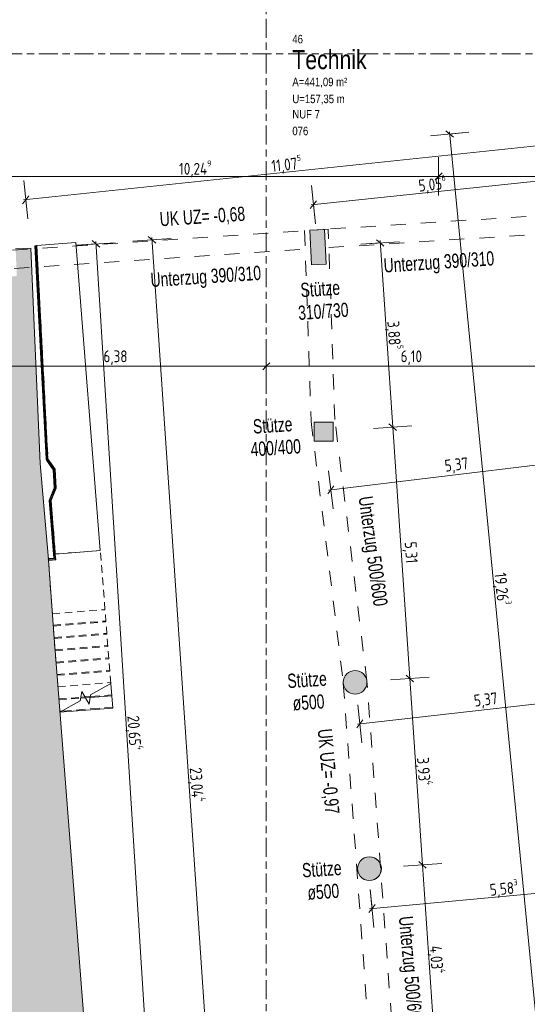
# Model space of a CAD drawing. Header units: metres. Extents: x -39 to 114, y -54 to 869.
# Tile 5 of 44: x -25 to -14, y -43 to -23. Entities that reach past the tile are written whole.
import ezdxf

# ---------------------------------------------------------------- set-up
doc = ezdxf.new("R2010")
doc.units = ezdxf.units.M
for name, pattern in [('_Rasterlinie_', [0.75, 0.4, -0.1, 0.15, -0.1]), ('_Verdeckte Linien_', [0.3, 0.2, -0.1]), ('Dash', [0.635, 0.3175, -0.3175]), ('Verdeckt klein', [0.24, 0.16, -0.08])]:
    doc.linetypes.add(name, pattern=pattern)
for name, color, linetype, lineweight in [('A_Bem', 7, 'Continuous', 5), ('A_Bem-100', 7, 'Continuous', 5), ('A_Detailelemente', 7, 'Continuous', 9), ('A_Geländer', 7, 'Continuous', 5), ('A_Linien', 5, 'Continuous', 9), ('A_Notizen', 50, 'Continuous', 5), ('A_Rampe', 24, 'Continuous', 5), ('A_Raster', 128, 'Continuous', 5), ('A_Raum-Txt', 16, 'Continuous', 5), ('A_Tragwerksstützen', 7, 'Continuous', 5), ('A_Treppe', 38, 'Continuous', 5), ('A_Wand', 244, 'Continuous', 5), ('A_Wand_Schraff', 1, 'Continuous', 5)]:
    doc.layers.add(name, color=color, linetype=linetype, lineweight=lineweight)
doc.styles.add('Arial', font='arial.ttf', dxfattribs={"width": 0.8, "height": 0.18})
doc.styles.add('Arial_3', font='arial.ttf', dxfattribs={"width": 0.7, "height": 0.3})
doc.styles.add('Arial_B_1', font='txt', dxfattribs={"width": 0.8, "height": 0.4})
doc.styles.add('ISOCPEUR', font='isocpeur.ttf', dxfattribs={"width": 0.8, "height": 0.25})
doc.dimstyles.new('BLB-Standard_2_5_Aussen_1', dxfattribs={"dimscale": 0.3048, "dimtxt": 0.248995, "dimasz": 0.492126, "dimexe": 1.32874, "dimexo": 0.0625, "dimgap": 0.032808, "dimtad": 1, "dimrnd": 0.001, "dimzin": 0, "dimdsep": 46, "dimtxsty": 'ISOCPEUR', "dimblk1": 'OBLIQUE', "dimblk2": 'OBLIQUE', "dimsah": 1, "dimcen": 0.09, "dimdle": 0.164042, "dimazin": 0, "dimtfac": 1, "dimtdec": 4, "dimtix": 1, "dimtmove": 0, "dimatfit": 3, "dimfxl": 1.32874, "dimfxlon": 1, "dimtvp": 1, "dimtolj": 1, "dimtzin": 0, "dimarcsym": 2})

# ---------------------------------------------------------------- blocks, each defined once
blk = doc.blocks.new('Geländer - Geländer-8425166-A-E-2- OK FFB')
at = {"layer": 'A_Geländer', "color": 250, "lineweight": 9}
for p, q in [((-24.854, -27.451), (-24.814, -27.449)), ((-24.854, -27.451), (-24.618, -31.943)), ((-24.844, -27.451), (-24.824, -27.45)), ((-24.844, -27.451), (-24.608, -31.942)), ((-24.824, -27.45), (-24.588, -31.941)), ((-24.618, -31.943), (-24.617, -31.956)), ((-24.617, -31.956), (-24.609, -31.969)), ((-24.609, -31.969), (-24.468, -32.169)), ((-24.608, -31.942), (-24.608, -31.953)), ((-24.608, -31.953), (-24.601, -31.963)), ((-24.601, -31.963), (-24.459, -32.166)), ((-24.588, -31.941), (-24.588, -31.946)), ((-24.588, -31.946), (-24.584, -31.952)), ((-24.584, -31.952), (-24.439, -32.159)), ((-24.468, -32.169), (-24.448, -32.549)), ((-24.459, -32.166), (-24.438, -32.55)), ((-24.439, -32.159), (-24.418, -32.554)), ((-24.448, -32.549), (-24.549, -32.797)), ((-24.438, -32.55), (-24.54, -32.801)), ((-24.418, -32.554), (-24.521, -32.809)), ((-24.549, -32.797), (-24.554, -32.809)), ((-24.554, -32.809), (-24.553, -32.82)), ((-24.553, -32.82), (-24.456, -34.033)), ((-24.54, -32.801), (-24.543, -32.81)), ((-24.543, -32.81), (-24.543, -32.819)), ((-24.543, -32.819), (-24.446, -34.042)), ((-24.521, -32.809), (-24.523, -32.813)), ((-24.523, -32.813), (-24.523, -32.818)), ((-24.523, -32.818), (-24.424, -34.06)), ((-24.456, -34.033), (-24.571, -34.043)), ((-24.446, -34.042), (-24.57, -34.053)), ((-24.568, -34.073), (-24.57, -34.053)), ((-24.424, -34.06), (-24.568, -34.073))]:
    blk.add_line(p, q, dxfattribs=at)
at = {"layer": 'A_Geländer', "color": 250, "linetype": '_Verdeckte Linien_', "lineweight": 9}
for p, q in [((-24.814, -27.449), (-24.578, -31.943)), ((-24.578, -31.943), (-24.429, -32.156)), ((-24.429, -32.156), (-24.408, -32.555)), ((-24.408, -32.555), (-24.513, -32.815)), ((-24.513, -32.815), (-24.413, -34.069)), ((-24.567, -34.083), (-24.571, -34.043)), ((-24.413, -34.069), (-24.567, -34.083))]:
    blk.add_line(p, q, dxfattribs=at)
blk = doc.blocks.new('DIMBLOCK32-A-E-2- OK FFB')
at = {"layer": 'A_Bem-100'}
for p, q in [((-26.598, -25.587), (-26.598, -26.397)), ((-26.598, -25.992), (-26.598, -25.587)), ((-16.349, -25.587), (-16.349, -26.397)), ((-16.349, -25.992), (-16.349, -25.587)), ((-26.598, -25.992), (-16.349, -25.992))]:
    blk.add_line(p, q, dxfattribs=at)
at = {"layer": 'A_Bem-100', "lineweight": 9}
for p, q in [((-26.598, -25.992), (-26.523, -25.917)), ((-16.349, -25.992), (-16.274, -25.917)), ((-26.598, -25.992), (-26.673, -26.067)), ((-16.349, -25.992), (-16.424, -26.067))]:
    blk.add_line(p, q, dxfattribs=at)
at = {"layer": 'A_Bem-100', "color": 0, "insert": (-21.817, -25.656), "char_height": 0.25, "width": 0.82462, "attachment_point": 1, "line_spacing_factor": 1.149209, "style": 'ISOCPEUR'}
blk.add_mtext('10,24\\A2\\H0.5x;\\S9^  ;\\H2x;', dxfattribs=at)
blk = doc.blocks.new('_Oblique')
at = {"color": 0, "linetype": 'ByBlock', "lineweight": -2}
blk.add_line((-0.5, -0.5), (0.5, 0.5), dxfattribs=at)
blk = doc.blocks.new('DIMBLOCK33-A-E-2- OK FFB')
at = {"layer": 'A_Bem-100'}
for p, q in [((-16.349, -25.587), (-16.349, -26.397)), ((-16.349, -25.992), (-16.349, -25.587)), ((-7.882, -25.587), (-7.882, -26.397)), ((-7.882, -25.992), (-7.882, -25.587)), ((-16.349, -25.992), (-7.882, -25.992))]:
    blk.add_line(p, q, dxfattribs=at)
at = {"layer": 'A_Bem-100', "lineweight": 9}
for p, q in [((-16.349, -25.992), (-16.274, -25.917)), ((-7.882, -25.992), (-7.807, -25.917)), ((-16.349, -25.992), (-16.424, -26.067)), ((-7.882, -25.992), (-7.957, -26.067))]:
    blk.add_line(p, q, dxfattribs=at)
at = {"layer": 'A_Bem-100', "color": 0, "insert": (-12.411, -25.656), "char_height": 0.25, "width": 0.7081, "attachment_point": 1, "line_spacing_factor": 1.149209, "style": 'ISOCPEUR'}
blk.add_mtext('8,46\\A2\\H0.5x;\\S6^  ;\\H2x;', dxfattribs=at)
blk = doc.blocks.new('DIMBLOCK130-A-E-2- OK FFB')
at = {"layer": 'A_Bem-100'}
for p, q in [((-26.359, -29.587), (-26.359, -30.397)), ((-26.359, -29.992), (-26.359, -29.587)), ((-19.979, -29.587), (-19.979, -30.397)), ((-19.979, -29.992), (-19.979, -29.587)), ((-26.359, -29.992), (-19.979, -29.992))]:
    blk.add_line(p, q, dxfattribs=at)
at = {"layer": 'A_Bem-100', "lineweight": 9}
for p, q in [((-26.359, -29.992), (-26.434, -30.067)), ((-26.359, -29.992), (-26.284, -29.917)), ((-19.979, -29.992), (-20.054, -30.067)), ((-19.979, -29.992), (-19.904, -29.917))]:
    blk.add_line(p, q, dxfattribs=at)
at = {"layer": 'A_Bem-100', "color": 0, "insert": (-23.409, -29.656), "char_height": 0.25, "width": 0.57664, "attachment_point": 1, "line_spacing_factor": 1.149209, "style": 'ISOCPEUR'}
blk.add_mtext('6,38', dxfattribs=at)
blk = doc.blocks.new('DIMBLOCK131-A-E-2- OK FFB')
at = {"layer": 'A_Bem-100'}
for p, q in [((-19.979, -29.587), (-19.979, -30.397)), ((-19.979, -29.992), (-19.979, -29.587)), ((-13.879, -29.587), (-13.879, -30.397)), ((-13.879, -29.992), (-13.879, -29.587)), ((-19.979, -29.992), (-13.879, -29.992))]:
    blk.add_line(p, q, dxfattribs=at)
at = {"layer": 'A_Bem-100', "lineweight": 9}
for p, q in [((-19.979, -29.992), (-20.054, -30.067)), ((-19.979, -29.992), (-19.904, -29.917)), ((-13.879, -29.992), (-13.954, -30.067)), ((-13.879, -29.992), (-13.804, -29.917))]:
    blk.add_line(p, q, dxfattribs=at)
at = {"layer": 'A_Bem-100', "color": 0, "insert": (-17.149, -29.656), "char_height": 0.25, "width": 0.52883, "attachment_point": 1, "line_spacing_factor": 1.149209, "style": 'ISOCPEUR'}
blk.add_mtext('6,10', dxfattribs=at)
blk = doc.blocks.new('DIMBLOCK224-A-E-2- OK FFB')
at = {"layer": 'A_Bem-100'}
for p, q in [((-15.711, -25.06), (-16.517, -25.139)), ((-16.119, -25.05), (-14.242, -44.272)), ((-16.114, -25.099), (-15.711, -25.06)), ((-13.839, -44.232), (-14.645, -44.311)), ((-14.242, -44.272), (-13.839, -44.232))]:
    blk.add_line(p, q, dxfattribs=at)
at = {"layer": 'A_Bem-100', "lineweight": 9}
for p, q in [((-16.114, -25.099), (-16.196, -25.032)), ((-16.114, -25.099), (-16.032, -25.167)), ((-14.242, -44.272), (-14.324, -44.204)), ((-14.242, -44.272), (-14.16, -44.339))]:
    blk.add_line(p, q, dxfattribs=at)
at = {"layer": 'A_Bem-100', "color": 0, "insert": (-14.875, -34.321), "char_height": 0.25, "width": 0.80072, "attachment_point": 1, "rotation": 275.578, "line_spacing_factor": 1.149209, "style": 'ISOCPEUR'}
blk.add_mtext('19,26\\A2\\H0.5x;\\S3^  ;\\H2x;', dxfattribs=at)
blk = doc.blocks.new('DIMBLOCK229-A-E-2- OK FFB')
at = {"layer": 'A_Bem-100'}
for p, q in [((-17.984, -27.422), (-17.176, -27.367)), ((-17.583, -27.345), (-17.316, -31.271)), ((-17.58, -27.394), (-17.984, -27.422)), ((-17.72, -31.298), (-16.912, -31.243)), ((-17.316, -31.271), (-17.72, -31.298))]:
    blk.add_line(p, q, dxfattribs=at)
at = {"layer": 'A_Bem-100', "lineweight": 9}
for p, q in [((-17.58, -27.394), (-17.66, -27.325)), ((-17.58, -27.394), (-17.5, -27.464)), ((-17.316, -31.271), (-17.396, -31.201)), ((-17.316, -31.271), (-17.236, -31.341))]:
    blk.add_line(p, q, dxfattribs=at)
at = {"layer": 'A_Bem-100', "color": 0, "insert": (-17.131, -29.025), "char_height": 0.25, "width": 0.68419, "attachment_point": 1, "rotation": 273.8938, "line_spacing_factor": 1.149209, "style": 'ISOCPEUR'}
blk.add_mtext('3,88\\A2\\H0.5x;\\S5^  ;\\H2x;', dxfattribs=at)
blk = doc.blocks.new('DIMBLOCK230-A-E-2- OK FFB')
at = {"layer": 'A_Bem-100'}
for p, q in [((-17.72, -31.298), (-16.912, -31.243)), ((-17.316, -31.271), (-17.72, -31.298)), ((-17.316, -31.271), (-16.955, -36.569)), ((-17.359, -36.596), (-16.551, -36.541)), ((-16.955, -36.569), (-17.359, -36.596))]:
    blk.add_line(p, q, dxfattribs=at)
at = {"layer": 'A_Bem-100', "lineweight": 9}
for p, q in [((-17.316, -31.271), (-17.396, -31.201)), ((-17.316, -31.271), (-17.236, -31.341)), ((-16.955, -36.569), (-17.035, -36.499)), ((-16.955, -36.569), (-16.875, -36.639))]:
    blk.add_line(p, q, dxfattribs=at)
at = {"layer": 'A_Bem-100', "color": 0, "insert": (-16.815, -33.677), "char_height": 0.25, "width": 0.52883, "attachment_point": 1, "rotation": 273.8938, "line_spacing_factor": 1.149209, "style": 'ISOCPEUR'}
blk.add_mtext('5,31', dxfattribs=at)
blk = doc.blocks.new('DIMBLOCK231-A-E-2- OK FFB')
at = {"layer": 'A_Bem-100', "lineweight": 9}
for p, q in [((-16.955, -36.569), (-17.035, -36.499)), ((-16.955, -36.569), (-16.875, -36.639)), ((-16.688, -40.494), (-16.768, -40.424)), ((-16.688, -40.494), (-16.608, -40.564))]:
    blk.add_line(p, q, dxfattribs=at)
at = {"layer": 'A_Bem-100'}
for p, q in [((-17.359, -36.596), (-16.551, -36.541)), ((-16.955, -36.569), (-17.359, -36.596)), ((-16.955, -36.569), (-16.688, -40.494)), ((-17.092, -40.522), (-16.284, -40.467)), ((-16.688, -40.494), (-17.092, -40.522))]:
    blk.add_line(p, q, dxfattribs=at)
at = {"layer": 'A_Bem-100', "color": 0, "insert": (-16.506, -38.217), "char_height": 0.25, "width": 0.70212, "attachment_point": 1, "rotation": 273.8938, "line_spacing_factor": 1.149209, "style": 'ISOCPEUR'}
blk.add_mtext('3,93\\A2\\H0.5x;\\S4^  ;\\H2x;', dxfattribs=at)
blk = doc.blocks.new('DIMBLOCK232-A-E-2- OK FFB')
at = {"layer": 'A_Bem-100', "lineweight": 9}
for p, q in [((-16.688, -40.494), (-16.768, -40.424)), ((-16.688, -40.494), (-16.608, -40.564)), ((-16.414, -44.519), (-16.494, -44.45)), ((-16.414, -44.519), (-16.334, -44.589))]:
    blk.add_line(p, q, dxfattribs=at)
at = {"layer": 'A_Bem-100'}
for p, q in [((-17.092, -40.522), (-16.284, -40.467)), ((-16.688, -40.494), (-17.092, -40.522)), ((-16.688, -40.494), (-16.414, -44.519)), ((-16.818, -44.547), (-16.01, -44.492)), ((-16.414, -44.519), (-16.818, -44.547))]:
    blk.add_line(p, q, dxfattribs=at)
at = {"layer": 'A_Bem-100', "color": 0, "insert": (-16.236, -42.182), "char_height": 0.25, "width": 0.72602, "attachment_point": 1, "rotation": 273.8938, "line_spacing_factor": 1.149209, "style": 'ISOCPEUR'}
blk.add_mtext('4,03\\A2\\H0.5x;\\S4^  ;\\H2x;', dxfattribs=at)
blk = doc.blocks.new('DIMBLOCK248-A-E-2- OK FFB')
at = {"layer": 'A_Bem-100', "lineweight": 9}
for p, q in [((-23.569, -27.414), (-23.649, -27.344)), ((-23.569, -27.414), (-23.489, -27.485)), ((-22.269, -48.027), (-22.348, -47.957)), ((-22.269, -48.027), (-22.189, -48.097))]:
    blk.add_line(p, q, dxfattribs=at)
at = {"layer": 'A_Bem-100'}
for p, q in [((-22.269, -48.027), (-23.572, -27.365)), ((-23.973, -27.44), (-23.165, -27.389)), ((-23.569, -27.414), (-23.973, -27.44)), ((-22.673, -48.053), (-21.865, -48.002)), ((-22.269, -48.027), (-22.673, -48.053))]:
    blk.add_line(p, q, dxfattribs=at)
at = {"layer": 'A_Bem-100', "color": 0, "insert": (-22.606, -37.339), "char_height": 0.25, "width": 0.86645, "attachment_point": 1, "rotation": 273.6093, "line_spacing_factor": 1.149209, "style": 'ISOCPEUR'}
blk.add_mtext('20,65\\A2\\H0.5x;\\S4^  ;\\H2x;', dxfattribs=at)
blk = doc.blocks.new('DIMBLOCK255-A-E-2- OK FFB')
at = {"layer": 'A_Bem-100'}
for p, q in [((-12.155, -41.304), (-12.229, -40.498)), ((-17.802, -41.416), (-12.142, -40.897)), ((-17.789, -41.008), (-17.715, -41.815)), ((-17.752, -41.411), (-17.789, -41.008)), ((-12.192, -40.901), (-12.155, -41.304))]:
    blk.add_line(p, q, dxfattribs=at)
at = {"layer": 'A_Bem-100', "lineweight": 9}
for p, q in [((-12.192, -40.901), (-12.124, -40.82)), ((-12.192, -40.901), (-12.259, -40.983)), ((-17.752, -41.411), (-17.82, -41.493)), ((-17.752, -41.411), (-17.684, -41.33))]:
    blk.add_line(p, q, dxfattribs=at)
at = {"layer": 'A_Bem-100', "color": 0, "insert": (-15.286, -40.847), "char_height": 0.25, "width": 0.68419, "attachment_point": 1, "rotation": 5.2431, "line_spacing_factor": 1.149209, "style": 'ISOCPEUR'}
blk.add_mtext('5,58\\A2\\H0.5x;\\S3^  ;\\H2x;', dxfattribs=at)
blk = doc.blocks.new('DIMBLOCK256-A-E-2- OK FFB')
at = {"layer": 'A_Bem-100'}
for p, q in [((-12.718, -36.515), (-12.627, -37.32)), ((-12.673, -36.918), (-12.718, -36.515)), ((-18.058, -37.527), (-12.623, -36.912)), ((-18.054, -37.119), (-17.963, -37.924)), ((-18.009, -37.522), (-18.054, -37.119))]:
    blk.add_line(p, q, dxfattribs=at)
at = {"layer": 'A_Bem-100', "lineweight": 9}
for p, q in [((-12.673, -36.918), (-12.607, -36.835)), ((-12.673, -36.918), (-12.739, -37.001)), ((-18.009, -37.522), (-18.075, -37.605)), ((-18.009, -37.522), (-17.943, -37.439))]:
    blk.add_line(p, q, dxfattribs=at)
at = {"layer": 'A_Bem-100', "color": 0, "insert": (-15.617, -36.912), "char_height": 0.25, "width": 0.57664, "attachment_point": 1, "rotation": 6.4582, "line_spacing_factor": 1.149209, "style": 'ISOCPEUR'}
blk.add_mtext('5,37', dxfattribs=at)
blk = doc.blocks.new('DIMBLOCK257-A-E-2- OK FFB')
at = {"layer": 'A_Bem-100'}
for p, q in [((-13.339, -31.546), (-13.241, -32.35)), ((-13.29, -31.948), (-13.339, -31.546)), ((-18.671, -32.6), (-13.24, -31.942)), ((-18.67, -32.192), (-18.572, -32.996)), ((-18.621, -32.594), (-18.67, -32.192))]:
    blk.add_line(p, q, dxfattribs=at)
at = {"layer": 'A_Bem-100', "lineweight": 9}
for p, q in [((-13.29, -31.948), (-13.224, -31.864)), ((-13.29, -31.948), (-13.355, -32.031)), ((-18.621, -32.594), (-18.555, -32.51)), ((-18.621, -32.594), (-18.686, -32.677))]:
    blk.add_line(p, q, dxfattribs=at)
at = {"layer": 'A_Bem-100', "color": 0, "insert": (-16.234, -31.965), "char_height": 0.25, "width": 0.57664, "attachment_point": 1, "rotation": 6.9093, "line_spacing_factor": 1.149209, "style": 'ISOCPEUR'}
blk.add_mtext('5,37', dxfattribs=at)
blk = doc.blocks.new('DIMBLOCK258-A-E-2- OK FFB')
at = {"layer": 'A_Bem-100'}
for p, q in [((-13.999, -25.653), (-13.914, -26.459)), ((-13.956, -26.056), (-13.999, -25.653)), ((-19.035, -26.591), (-13.907, -26.051)), ((-18.943, -26.988), (-19.027, -26.182)), ((-18.985, -26.585), (-18.943, -26.988))]:
    blk.add_line(p, q, dxfattribs=at)
at = {"layer": 'A_Bem-100', "lineweight": 9}
for p, q in [((-13.956, -26.056), (-14.023, -26.138)), ((-13.956, -26.056), (-13.89, -25.973)), ((-18.985, -26.585), (-18.918, -26.503)), ((-18.985, -26.585), (-19.052, -26.668))]:
    blk.add_line(p, q, dxfattribs=at)
at = {"layer": 'A_Bem-100', "color": 0, "insert": (-16.789, -26.016), "char_height": 0.25, "width": 0.68419, "attachment_point": 1, "rotation": 6.0105, "line_spacing_factor": 1.149209, "style": 'ISOCPEUR'}
blk.add_mtext('5,05\\A2\\H0.5x;\\S6^  ;\\H2x;', dxfattribs=at)
blk = doc.blocks.new('DIMBLOCK259-A-E-2- OK FFB')
at = {"layer": 'A_Bem-100'}
for p, q in [((-14.076, -24.921), (-13.991, -25.726)), ((-14.033, -25.324), (-14.076, -24.921)), ((-25.097, -26.488), (-13.984, -25.318)), ((-25.005, -26.886), (-25.09, -26.08)), ((-25.047, -26.483), (-25.005, -26.886))]:
    blk.add_line(p, q, dxfattribs=at)
at = {"layer": 'A_Bem-100', "lineweight": 9}
for p, q in [((-14.033, -25.324), (-13.967, -25.241)), ((-14.033, -25.324), (-14.1, -25.406)), ((-25.047, -26.483), (-25.114, -26.566)), ((-25.047, -26.483), (-24.98, -26.401))]:
    blk.add_line(p, q, dxfattribs=at)
at = {"layer": 'A_Bem-100', "color": 0, "insert": (-19.888, -25.601), "char_height": 0.25, "width": 0.75291, "attachment_point": 1, "rotation": 6.0105, "line_spacing_factor": 1.149209, "style": 'ISOCPEUR'}
blk.add_mtext('11,07\\A2\\H0.5x;\\S5^  ;\\H2x;', dxfattribs=at)
blk = doc.blocks.new('DIMBLOCK260-A-E-2- OK FFB')
at = {"layer": 'A_Bem-100'}
for p, q in [((-22.79, -27.355), (-21.982, -27.3)), ((-22.386, -27.327), (-22.79, -27.355)), ((-22.389, -27.277), (-20.818, -50.368)), ((-20.417, -50.29), (-21.225, -50.345)), ((-20.821, -50.318), (-20.417, -50.29))]:
    blk.add_line(p, q, dxfattribs=at)
at = {"layer": 'A_Bem-100', "lineweight": 9}
for p, q in [((-22.386, -27.327), (-22.466, -27.257)), ((-22.386, -27.327), (-22.306, -27.397)), ((-20.821, -50.318), (-20.901, -50.248)), ((-20.821, -50.318), (-20.741, -50.388))]:
    blk.add_line(p, q, dxfattribs=at)
at = {"layer": 'A_Bem-100', "color": 0, "insert": (-21.293, -38.43), "char_height": 0.25, "width": 0.89035, "attachment_point": 1, "rotation": 273.8938, "line_spacing_factor": 1.149209, "style": 'ISOCPEUR'}
blk.add_mtext('23,04\\A2\\H0.5x;\\S4^  ;\\H2x;', dxfattribs=at)

msp = doc.modelspace()

# ---------------------------------------------------------------- hatches: boundary and pattern name
at = {"layer": 'A_Detailelemente'}
msp.add_hatch(color=254, dxfattribs=at).paths.add_polyline_path([(-36.9276, -48.6311), (-23.8793, -47.808), (-24.1034, -44.2569), (-24.7667, -35.7367), (-24.9113, -33.7662), (-25.0605, -32.0609), (-25.2344, -28.0914), (-26.7341, -28.1687), (-26.7341, -26.7401), (-36.9276, -26.7401), (-36.9276, -42.7311)], flags=0)
at = {"layer": 'A_Tragwerksstützen'}
for points in [[(-19.0276, -27.8557), (-18.7179, -27.8407), (-18.7533, -27.1116), (-19.0629, -27.1266)], [(-18.5692, -31.5698), (-18.5692, -31.1698), (-18.9692, -31.1698), (-18.9692, -31.5698)], [(-18.1077, -36.8972), (-18.052, -36.891), (-17.9992, -36.8725), (-17.9518, -36.8427), (-17.9122, -36.8031), (-17.8824, -36.7557), (-17.8639, -36.7029), (-17.8577, -36.6472), (-17.8639, -36.5916), (-17.8824, -36.5388), (-17.9122, -36.4914), (-17.9518, -36.4518), (-17.9992, -36.422), (-18.052, -36.4035), (-18.1077, -36.3972), (-18.1633, -36.4035), (-18.2161, -36.422), (-18.2635, -36.4518), (-18.3031, -36.4914), (-18.3329, -36.5388), (-18.3514, -36.5916), (-18.3577, -36.6472), (-18.3514, -36.7029), (-18.3329, -36.7557), (-18.3031, -36.8031), (-18.2635, -36.8427), (-18.2161, -36.8725), (-18.1633, -36.891)], [(-17.8071, -40.8219), (-17.7514, -40.8156), (-17.6986, -40.7971), (-17.6512, -40.7673), (-17.6116, -40.7277), (-17.5818, -40.6803), (-17.5633, -40.6275), (-17.557, -40.5719), (-17.5633, -40.5162), (-17.5818, -40.4634), (-17.6116, -40.416), (-17.6512, -40.3764), (-17.6986, -40.3466), (-17.7514, -40.3281), (-17.8071, -40.3219), (-17.8627, -40.3281), (-17.9155, -40.3466), (-17.9629, -40.3764), (-18.0025, -40.416), (-18.0323, -40.4634), (-18.0508, -40.5162), (-18.0571, -40.5719), (-18.0508, -40.6275), (-18.0323, -40.6803), (-18.0025, -40.7277), (-17.9629, -40.7673), (-17.9155, -40.7971), (-17.8627, -40.8156)]]:
    msp.add_hatch(color=8, dxfattribs=at).paths.add_polyline_path(points, flags=0)
at = {"layer": 'A_Wand_Schraff', "lineweight": 9}
for points in [[(-25.0605, -32.0609), (-24.7411, -32.0399), (-24.94, -27.5009), (-25.2597, -27.5149), (-25.0907, -31.3701)], [(-24.9113, -33.7662), (-24.5923, -33.7405), (-24.7411, -32.0399), (-25.0605, -32.0609)], [(-24.7667, -35.7367), (-24.4476, -35.7126), (-24.5923, -33.7405), (-24.9113, -33.7662)], [(-24.1034, -44.2569), (-23.7841, -44.2344), (-24.4476, -35.7126), (-24.7667, -35.7367), (-24.2222, -42.7311)]]:
    msp.add_hatch(color=253, dxfattribs=at).paths.add_polyline_path(points, flags=0)

# ---------------------------------------------------------------- linework, layer by layer
at = {"layer": 'A_Linien', "color": 10, "linetype": 'Dash', "lineweight": 18}
for p, q in [((-13.8705, -26.7954), (-18.6728, -27.1016)), ((-18.6729, -27.1013), (-26.587, -27.6303)), ((-19.172, -27.1334), (-19.034, -31.151)), ((-18.535, -31.1119), (-18.6729, -27.1013)), ((-18.6594, -27.4915), (-13.8457, -27.1846)), ((-26.5609, -28.0195), (-19.1586, -27.5246)), ((-19.034, -31.151), (-18.3565, -36.6716)), ((-17.8588, -36.6229), (-18.535, -31.1119)), ((-18.3565, -36.6716), (-17.7772, -44.6173)), ((-16.8792, -50.0568), (-17.8588, -36.6229))]:
    msp.add_line(p, q, dxfattribs=at)
at = {"layer": 'A_Rampe', "color": 250, "lineweight": 9}
for p, q in [((-24.8137, -27.4491), (-23.9909, -27.3838)), ((-24.8137, -27.4491), (-24.5782, -31.9429)), ((-23.9909, -27.3838), (-23.4761, -33.8698)), ((-24.5782, -31.9429), (-24.429, -32.1559)), ((-24.429, -32.1559), (-24.4081, -32.5554)), ((-24.4081, -32.5554), (-24.513, -32.815)), ((-24.513, -32.815), (-24.4233, -33.945)), ((-24.4233, -33.945), (-23.4761, -33.8698))]:
    msp.add_line(p, q, dxfattribs=at)
at = {"layer": 'A_Raster', "linetype": '_Rasterlinie_', "lineweight": 9}
for p, q in [((-19.9786, -53.073), (-19.9786, 37.0621)), ((31.1297, -23.4099), (-37.7073, -23.4099))]:
    msp.add_line(p, q, dxfattribs=at)
at = {"layer": 'A_Tragwerksstützen', "color": 250, "lineweight": 9}
for p, q in [((-18.7533, -27.1116), (-19.0629, -27.1266)), ((-19.0629, -27.1266), (-19.0276, -27.8557)), ((-18.7179, -27.8407), (-18.7533, -27.1116)), ((-19.0276, -27.8557), (-18.7179, -27.8407)), ((-18.5692, -31.1698), (-18.9692, -31.1698)), ((-18.9692, -31.1698), (-18.9692, -31.5698)), ((-18.5692, -31.5698), (-18.5692, -31.1698)), ((-18.9692, -31.5698), (-18.5692, -31.5698)), ((-17.8037, -40.3219), (-17.8071, -40.3219)), ((-17.8071, -40.8219), (-17.8037, -40.8219))]:
    msp.add_line(p, q, dxfattribs=at)
at = {"layer": 'A_Tragwerksstützen', "color": 250, "lineweight": 9, "flags": 128}
for points in [[(-17.8071, -40.3219), (-17.8627, -40.3281), (-17.9155, -40.3466), (-17.9629, -40.3764), (-18.0025, -40.416), (-18.0323, -40.4634), (-18.0508, -40.5162), (-18.0571, -40.5719), (-18.0508, -40.6275), (-18.0323, -40.6803), (-18.0025, -40.7277), (-17.9629, -40.7673), (-17.9155, -40.7971), (-17.8627, -40.8156), (-17.8071, -40.8219)], [(-17.8071, -40.8219), (-17.7514, -40.8156), (-17.6986, -40.7971), (-17.6512, -40.7673), (-17.6116, -40.7277), (-17.5818, -40.6803), (-17.5633, -40.6275), (-17.557, -40.5719), (-17.5633, -40.5162), (-17.5818, -40.4634), (-17.6116, -40.416), (-17.6512, -40.3764), (-17.6986, -40.3466), (-17.7514, -40.3281), (-17.8071, -40.3219)]]:
    msp.add_lwpolyline(points, dxfattribs=at)
at = {"layer": 'A_Tragwerksstützen', "color": 250, "lineweight": 9}
for start, end in [(0, 180), (180, 0)]:
    msp.add_arc((-18.1077, -36.6472), 0.25, start, end, dxfattribs=at)
msp.add_ellipse((-17.8037, -40.5719), major_axis=(0, 0.25), ratio=0.9999828, start_param=3.1415927, end_param=6.2831853, dxfattribs=at)
at = {"layer": 'A_Treppe', "color": 250, "linetype": 'Verdeckt klein', "lineweight": 9}
for p, q in [((-23.4761, -33.8698), (-24.4233, -33.945)), ((-24.4233, -33.945), (-24.4134, -34.0693)), ((-23.3771, -35.1173), (-23.4761, -33.8698)), ((-24.4134, -34.0693), (-24.5672, -34.0828)), ((-24.5672, -34.0828), (-24.485, -35.2036)), ((-24.485, -35.2036), (-23.3771, -35.1173)), ((-24.4476, -35.7126), (-24.485, -35.2036)), ((-23.2537, -36.6721), (-23.3771, -35.1173)), ((-24.4674, -35.443), (-23.3581, -35.3566)), ((-24.466, -35.4629), (-23.3565, -35.3765)), ((-24.4484, -35.7023), (-23.3375, -35.6158)), ((-24.4469, -35.7222), (-23.336, -35.6357)), ((-24.3652, -36.7713), (-24.4476, -35.7126)), ((-24.4283, -35.9615), (-23.317, -35.875)), ((-24.4267, -35.9814), (-23.3154, -35.8949)), ((-24.4081, -36.2207), (-23.2964, -36.1341)), ((-24.4065, -36.2406), (-23.2948, -36.1541)), ((-24.3879, -36.4799), (-23.2758, -36.3933)), ((-24.3863, -36.4999), (-23.2742, -36.4133)), ((-24.3677, -36.7391), (-23.2552, -36.6525)), ((-24.3475, -36.9984), (-23.8866, -36.9625)), ((-24.346, -37.0183), (-23.8899, -36.9828)), ((-23.8005, -36.9558), (-23.6863, -36.9469)), ((-23.7897, -36.975), (-23.6896, -36.9672)), ((-24.3273, -37.2576), (-24.2846, -37.2542))]:
    msp.add_line(p, q, dxfattribs=at)
at = {"layer": 'A_Treppe', "color": 250, "lineweight": 9}
for p, q in [((-23.2537, -36.6721), (-23.6809, -36.9134)), ((-23.2537, -36.6725), (-23.2537, -36.6721)), ((-23.2331, -36.9316), (-23.2537, -36.6725)), ((-23.8666, -36.8388), (-23.8986, -37.0363)), ((-23.7129, -37.1109), (-23.8666, -36.8388)), ((-23.6809, -36.9134), (-23.7129, -37.1109)), ((-23.8986, -37.0363), (-24.3258, -37.2775)), ((-23.8899, -36.9828), (-23.7897, -36.975)), ((-23.6896, -36.9672), (-23.2331, -36.9316)), ((-23.2125, -37.1908), (-23.2331, -36.9316)), ((-24.3258, -37.2775), (-23.2125, -37.1908))]:
    msp.add_line(p, q, dxfattribs=at)
at = {"layer": 'A_Treppe', "color": 250, "linetype": '_Verdeckte Linien_', "lineweight": 9}
for p, q in [((-23.6863, -36.9469), (-23.2347, -36.9117)), ((-23.8866, -36.9625), (-23.8005, -36.9558)), ((-24.2846, -37.2542), (-23.2141, -37.1709))]:
    msp.add_line(p, q, dxfattribs=at)
at = {"layer": 'A_Wand', "color": 250, "lineweight": 9}
for p, q in [((-24.94, -27.5009), (-25.2597, -27.5149)), ((-24.7411, -32.0399), (-24.94, -27.5009)), ((-24.5923, -33.7405), (-24.7411, -32.0399)), ((-24.5694, -34.0529), (-24.5923, -33.7405)), ((-24.4476, -35.7126), (-24.5679, -34.0728)), ((-23.7841, -44.2344), (-24.4476, -35.7126))]:
    msp.add_line(p, q, dxfattribs=at)

# ---------------------------------------------------------------- block references
at = {"layer": 'A_Geländer', "color": 250, "lineweight": 9}
msp.add_blockref('Geländer - Geländer-8425166-A-E-2- OK FFB', (0, 0), dxfattribs=at)

# ---------------------------------------------------------------- texts
at = {"layer": 'A_Notizen', "color": 7, "char_height": 0.3, "attachment_point": 1, "style": 'Arial_3'}
for s, insert, width, rotation in [('UK UZ= -0,68', (-22.2343, -26.744), 2.211054, 3.81149), ('Unterzug 390/310', (-17.5173, -27.7193), 2.873248, 3.81149), ('Unterzug 390/310', (-22.4275, -28.0247), 2.873248, 3.81149), ('310/730', (-19.3167, -28.7177), 1.313164, 3.81149), (' Stütze', (-19.3483, -28.2425), 1.122362, 3.81149), ('400/400', (-20.3189, -31.5924), 1.313164, 3.81149), (' Stütze', (-20.3506, -31.1172), 1.122362, 3.81149), ('Unterzug 500/600', (-17.7408, -32.709), 2.873248, 278.01559), ('Stütze', (-19.5456, -36.4715), 1.02135, 3.81149), (' ø500', (-19.5139, -36.9467), 0.925949, 3.81149), ('UK UZ= -0,97', (-18.5989, -37.6124), 2.211054, 275.24618), ('Stütze', (-19.2351, -40.4594), 1.02135, 3.81149), (' ø500', (-19.2034, -40.9346), 0.925949, 3.81149), ('Unterzug 500/600', (-16.8899, -41.5587), 2.873248, 275.24618)]:
    msp.add_mtext(s, dxfattribs=dict(at, insert=insert, width=width, rotation=rotation))
at = {"layer": 'A_Raum-Txt', "attachment_point": 1}
for s, insert, char_height, width, style in [('46', (-19.43, -23.0098), 0.18, 0.269367, 'Arial'), ('Technik', (-19.43, -23.3325), 0.4, 2.058733, 'Arial_B_1'), ('A=441,09 m²', (-19.43, -23.9125), 0.18, 1.378902, 'Arial'), ('U=157,35 m', (-19.43, -24.2692), 0.18, 1.314767, 'Arial'), ('NUF 7', (-19.43, -24.5918), 0.18, 0.692658, 'Arial'), ('076', (-19.43, -24.9444), 0.18, 0.40405, 'Arial')]:
    msp.add_mtext(s, dxfattribs=dict(at, insert=insert, char_height=char_height, width=width, style=style))

# ---------------------------------------------------------------- dimensions: what is measured, and where the dimension line sits
at = {"layer": 'A_Bem'}
for base, p1, p2, angle, text, override, picture, middle in [((-14.0334, -25.3236), (-25.0047, -26.886), (-14.0759, -24.9208), 6.01046, '\\A1;11,07\\Q;{\\A1;{\\H0.5x;\\S5^ ;}}', {"dimpost": '<>', "dimfxl": 11.10414}, 'DIMBLOCK259-A-E-2- OK FFB', (-19.557, -25.7443)), ((-14.2417, -44.2717), (-15.711, -25.06), (-13.8386, -44.2323), 275.57805, '\\A1;19,26\\Q;{\\A1;{\\H0.5x;\\S3^ ;}}', {"dimpost": '<>', "dimfxl": 19.263494}, 'DIMBLOCK224-A-E-2- OK FFB', (-15.0186, -34.67)), ((-13.9564, -26.0558), (-18.9426, -26.988), (-13.9988, -25.653), 6.01046, '\\A1;5,05\\Q;{\\A1;{\\H0.5x;\\S6^ ;}}', {"dimpost": '<>', "dimfxl": 5.120916}, 'DIMBLOCK258-A-E-2- OK FFB', (-16.4874, -26.1614)), ((-23.569, -27.4144), (-22.673, -48.0526), (-23.9732, -27.4399), 273.60928, '\\A1;20,65\\Q;{\\A1;{\\H0.5x;\\S4^ ;}}', {"dimpost": '<>', "dimfxl": 20.65362}, 'DIMBLOCK248-A-E-2- OK FFB', (-22.7592, -37.7107)), ((-20.8211, -50.3179), (-22.79, -27.3546), (-20.417, -50.2904), 273.89378, '\\A1;23,04\\Q;{\\A1;{\\H0.5x;\\S4^ ;}}', {"dimpost": '<>', "dimfxl": 23.058282}, 'DIMBLOCK260-A-E-2- OK FFB', (-21.4439, -38.8116)), ((-17.3159, -31.2709), (-17.9839, -27.422), (-17.72, -31.2984), 273.89378, '\\A1;3,88\\Q;{\\A1;{\\H0.5x;\\S5^ ;}}', {"dimpost": '<>', "dimfxl": 3.885367}, 'DIMBLOCK229-A-E-2- OK FFB', (-17.2882, -29.3218)), ((-16.6882, -40.4942), (-17.3594, -36.5963), (-17.0922, -40.5217), 273.89378, '\\A1;3,93\\Q;{\\A1;{\\H0.5x;\\S4^ ;}}', {"dimpost": '<>', "dimfxl": 3.934498}, 'DIMBLOCK231-A-E-2- OK FFB', (-16.6621, -38.5207)), ((-16.4142, -44.5194), (-17.0922, -40.5217), (-16.8183, -44.5469), 273.89378, '\\A1;4,03\\Q;{\\A1;{\\H0.5x;\\S4^ ;}}', {"dimpost": '<>', "dimfxl": 4.034462}, 'DIMBLOCK232-A-E-2- OK FFB', (-16.3915, -42.4959)), ((-12.1917, -40.9012), (-17.7888, -41.0081), (-12.1547, -41.3045), 5.24313, '\\A1;5,58\\Q;{\\A1;{\\H0.5x;\\S3^ ;}}', {"dimpost": '<>', "dimfxl": 5.641918}, 'DIMBLOCK255-A-E-2- OK FFB', (-14.9863, -40.9969))]:
    dim = msp.add_linear_dim(base=base, p1=p1, p2=p2, angle=angle, text=text, dimstyle='BLB-Standard_2_5_Aussen_1', override=override, dxfattribs=at)
    dim.commit()
    dim.dimension.update_dxf_attribs({"geometry": picture, "text_midpoint": middle})
for base, p1, p2, text, override, picture, middle in [((-16.3487, -25.9924), (-26.5982, -25.5874), (-16.3487, -25.5874), '\\A1;10,24\\Q;{\\A1;{\\H0.5x;\\S9^ ;}}', {"dimpost": '<>', "dimfxl": 10.249484}, 'DIMBLOCK32-A-E-2- OK FFB', (-21.4734, -25.8324)), ((-7.8823, -25.9924), (-16.3487, -25.5874), (-7.8823, -25.5874), '\\A1;8,46\\Q;{\\A1;{\\H0.5x;\\S6^ ;}}', {"dimpost": '<>', "dimfxl": 8.466393}, 'DIMBLOCK33-A-E-2- OK FFB', (-12.1155, -25.8324))]:
    dim = msp.add_linear_dim(base=base, p1=p1, p2=p2, text=text, dimstyle='BLB-Standard_2_5_Aussen_1', override=override, dxfattribs=at)
    dim.commit()
    dim.dimension.update_dxf_attribs({"geometry": picture, "text_midpoint": middle})
for base, p1, p2, override, picture, middle in [((-19.9786, -29.9924), (-26.3586, -29.5874), (-19.9786, -29.5874), {"dimpost": '<>', "dimfxl": 6.38}, 'DIMBLOCK130-A-E-2- OK FFB', (-23.1686, -29.8574)), ((-13.8786, -29.9924), (-19.9786, -29.5874), (-13.8786, -29.5874), {"dimpost": '<>', "dimfxl": 6.1}, 'DIMBLOCK131-A-E-2- OK FFB', (-16.9286, -29.8574))]:
    dim = msp.add_linear_dim(base=base, p1=p1, p2=p2, dimstyle='BLB-Standard_2_5_Aussen_1', override=override, dxfattribs=at)
    dim.commit()
    dim.dimension.update_dxf_attribs({"geometry": picture, "text_midpoint": middle})
for base, p1, p2, angle, override, picture, middle in [((-16.9553, -36.5688), (-17.72, -31.2984), (-17.3594, -36.5963), 273.89378, {"dimpost": '<>', "dimfxl": 5.310213}, 'DIMBLOCK230-A-E-2- OK FFB', (-17.001, -33.9107)), ((-13.2899, -31.9477), (-18.6696, -32.1917), (-13.3386, -31.5457), 6.90933, {"dimpost": '<>', "dimfxl": 5.37004}, 'DIMBLOCK257-A-E-2- OK FFB', (-15.9716, -32.1367)), ((-12.6726, -36.9175), (-18.0542, -37.1191), (-12.7182, -36.5151), 6.45821, {"dimpost": '<>', "dimfxl": 5.370124}, 'DIMBLOCK256-A-E-2- OK FFB', (-15.3558, -37.0854))]:
    dim = msp.add_linear_dim(base=base, p1=p1, p2=p2, angle=angle, dimstyle='BLB-Standard_2_5_Aussen_1', override=override, dxfattribs=at)
    dim.commit()
    dim.dimension.update_dxf_attribs({"geometry": picture, "text_midpoint": middle})

doc.saveas('drawing.dxf')
